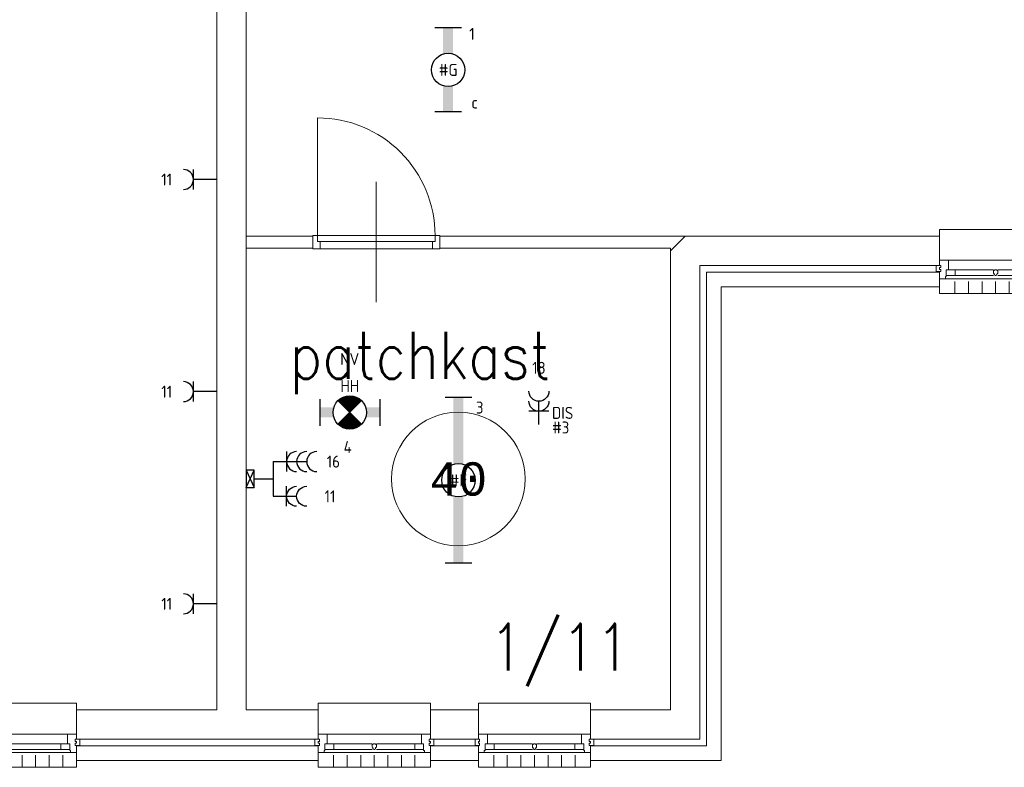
# Model space of a CAD drawing. Extents: x 1776 to 84138, y 13023 to 41651.
# Tile 16 of 21: x 62707 to 70083, y 19224 to 24824. Entities that reach past the tile are written whole.
import ezdxf
from ezdxf.enums import TextEntityAlignment as Align
from ezdxf.xclip import XClip

# ---------------------------------------------------------------- set-up
doc = ezdxf.new("R2010")
doc.units = 0
doc.header["$LTSCALE"] = 50
doc.header["$XCLIPFRAME"] = 0
doc.layers.get('0').update_dxf_attribs({"linetype": 'CONTINUOUS'})
for name, color, linetype in [('EL6222--', 3, 'CONTINUOUS'), ('EL6311--', 3, 'CONTINUOUS'), ('EL6350--', 3, 'CONTINUOUS'), ('Xref', 8, 'CONTINUOUS'), ('Xref-1e26$0$AL$1A---_ALGEMEEN', 8, 'CONTINUOUS'), ('Xref-1e26$0$AT$1A---_TEKST050', 8, 'CONTINUOUS'), ('Xref-1e26$0$AT$1A---_TEKST070', 8, 'CONTINUOUS'), ('Xref-1e26$0$EL6131--_WG', 3, 'CONTINUOUS')]:
    doc.layers.add(name, color=color, linetype=linetype)
doc.styles.add('buro-018', font='Isocp.shx', dxfattribs={"height": 90})
doc.styles.add('Xref-1e26$0$MONOTXT', font='MONOTXT')
doc.styles.add('Xref-1e26$0$ROMANS', font='ROMANS')

# ---------------------------------------------------------------- blocks, each defined once
blk = doc.blocks.new('*O62')
at = {"layer": 'Xref-1e26$0$AL$1A---_ALGEMEEN', "color": 0, "linetype": 'Continuous', "lineweight": 0}
for p, q in [((-543, 9), (543, 9)), ((-493, -63), (-67, -63)), ((67, -63), (493, -63)), ((-565.5, -130), (565.5, -130)), ((-493, -106), (-67, -106)), ((67, -106), (493, -106)), ((-508.33, -240), (-508.33, -150)), ((-406.66, -240), (-406.66, -150)), ((-305, -240), (-305, -150)), ((-203.33, -240), (-203.33, -150)), ((-101.66, -240), (-101.66, -150)), ((0, -240), (0, -150)), ((101.66, -240), (101.66, -150)), ((203.33, -240), (203.33, -150)), ((305, -240), (305, -150)), ((406.66, -240), (406.66, -150)), ((508.33, -240), (508.33, -150))]:
    blk.add_line(p, q, dxfattribs=at)
for points in [[(-610, 190), (-610, 240), (610, 240), (610, 190)], [(-610, -190), (-610, -240), (610, -240), (610, -190)]]:
    blk.add_lwpolyline(points, dxfattribs=at)
for points in [[(-610, 9), (-545.15, 9), (-543, 6.86), (-543, -63), (-560, -63), (-560, -114), (-565.5, -114), (-565.5, -127.78), (-567.72, -130), (-610, -130), (-610, -76), (-601, -76), (-601, -60), (-610, -60), (-610, -46), (-601, -46), (-601, -30), (-610, -30)], [(610, 9), (545.15, 9), (543, 6.86), (543, -63), (560, -63), (560, -114), (565.5, -114), (565.5, -127.78), (567.72, -130), (610, -130), (610, -76), (601, -76), (601, -60), (610, -60), (610, -46), (601, -46), (601, -30), (610, -30)], [(-635, -30), (-601, -30), (-601, -46), (-610, -46), (-610, -60), (-601, -60), (-601, -76), (-635, -76)], [(-560, -106), (-493, -106), (-493, -63), (-560, -63)], [(-67, -106), (0, -106), (0, -63), (-67, -63)], [(67, -106), (0, -106), (0, -63), (67, -63)], [(560, -106), (493, -106), (493, -63), (560, -63)], [(635, -30), (601, -30), (601, -46), (610, -46), (610, -60), (601, -60), (601, -76), (635, -76)]]:
    blk.add_lwpolyline(points, close=True, dxfattribs=at)
blk = doc.blocks.new('*O135')
at = {"layer": 'Xref-1e26$0$AL$1A---_ALGEMEEN', "color": 0, "linetype": 'Continuous', "lineweight": 0}
for p, q in [((-353, 9), (353, 9)), ((-303, -63), (-15.5, -63)), ((15.5, -63), (303, -63)), ((-375.5, -130), (375.5, -130)), ((-303, -106), (-15.5, -106)), ((15.5, -106), (303, -106)), ((-305, -240), (-305, -150)), ((-203.3, -240), (-203.3, -150)), ((-101.7, -240), (-101.7, -150)), ((0, -240), (0, -150)), ((101.7, -240), (101.7, -150)), ((203.3, -240), (203.3, -150)), ((305, -240), (305, -150))]:
    blk.add_line(p, q, dxfattribs=at)
for points in [[(-420, 190), (-420, 240), (420, 240), (420, 190)], [(-420, -190), (-420, -240), (420, -240), (420, -190)]]:
    blk.add_lwpolyline(points, dxfattribs=at)
for points in [[(-420, 9), (-355.2, 9), (-353, 6.9), (-353, -63), (-370, -63), (-370, -114), (-375.5, -114), (-375.5, -127.8), (-377.7, -130), (-420, -130), (-420, -76), (-411, -76), (-411, -60), (-420, -60), (-420, -46), (-411, -46), (-411, -30), (-420, -30)], [(420, 9), (355.1, 9), (353, 6.9), (353, -63), (370, -63), (370, -114), (375.5, -114), (375.5, -127.8), (377.7, -130), (420, -130), (420, -76), (411, -76), (411, -60), (420, -60), (420, -46), (411, -46), (411, -30), (420, -30)], [(-445, -30), (-411, -30), (-411, -46), (-420, -46), (-420, -60), (-411, -60), (-411, -76), (-445, -76)], [(-370, -106), (-303, -106), (-303, -63), (-370, -63)], [(370, -106), (303, -106), (303, -63), (370, -63)], [(445, -30), (411, -30), (411, -46), (420, -46), (420, -60), (411, -60), (411, -76), (445, -76)]]:
    blk.add_lwpolyline(points, close=True, dxfattribs=at)
blk.add_lwpolyline([(4.5, -106), (-4.5, -106), (-4.5, -103.5, -0.397174), (-10, -98.3), (-10, -95.4, 0.406754), (-15.5, -90), (-15.5, -71.5), (-5.5, -63), (5.5, -63), (15.5, -71.5), (15.5, -90, 0.406754), (10, -95.4), (10, -98.3, -0.397174), (4.5, -103.5), (4.5, -106)], format="xyb", dxfattribs=at)
blk = doc.blocks.new('*O137')
at = {"layer": 'Xref-1e26$0$AL$1A---_ALGEMEEN', "color": 0, "linetype": 'Continuous', "lineweight": 0}
for p, q in [((-353, 9), (353, 9)), ((-303, -63), (-15.5, -63)), ((15.5, -63), (303, -63)), ((-375.5, -130), (375.5, -130)), ((-303, -106), (-15.5, -106)), ((15.5, -106), (303, -106)), ((-305, -240), (-305, -150)), ((-203.3, -240), (-203.3, -150)), ((-101.7, -240), (-101.7, -150)), ((0, -240), (0, -150)), ((101.7, -240), (101.7, -150)), ((203.3, -240), (203.3, -150)), ((305, -240), (305, -150))]:
    blk.add_line(p, q, dxfattribs=at)
for points in [[(-420, 190), (-420, 240), (420, 240), (420, 190)], [(-420, -190), (-420, -240), (420, -240), (420, -190)]]:
    blk.add_lwpolyline(points, dxfattribs=at)
for points in [[(-420, 9), (-355.2, 9), (-353, 6.9), (-353, -63), (-370, -63), (-370, -114), (-375.5, -114), (-375.5, -127.8), (-377.7, -130), (-420, -130), (-420, -76), (-411, -76), (-411, -60), (-420, -60), (-420, -46), (-411, -46), (-411, -30), (-420, -30)], [(420, 9), (355.1, 9), (353, 6.9), (353, -63), (370, -63), (370, -114), (375.5, -114), (375.5, -127.8), (377.7, -130), (420, -130), (420, -76), (411, -76), (411, -60), (420, -60), (420, -46), (411, -46), (411, -30), (420, -30)], [(-445, -30), (-411, -30), (-411, -46), (-420, -46), (-420, -60), (-411, -60), (-411, -76), (-445, -76)], [(-370, -106), (-303, -106), (-303, -63), (-370, -63)], [(370, -106), (303, -106), (303, -63), (370, -63)], [(445, -30), (411, -30), (411, -46), (420, -46), (420, -60), (411, -60), (411, -76), (445, -76)]]:
    blk.add_lwpolyline(points, close=True, dxfattribs=at)
blk.add_lwpolyline([(4.5, -106), (-4.5, -106), (-4.5, -103.5, -0.397174), (-10, -98.3), (-10, -95.4, 0.406754), (-15.5, -90), (-15.5, -71.5), (-5.5, -63), (5.5, -63), (15.5, -71.5), (15.5, -90, 0.406754), (10, -95.4), (10, -98.3, -0.397174), (4.5, -103.5), (4.5, -106)], format="xyb", dxfattribs=at)
blk = doc.blocks.new('*O138')
at = {"layer": 'Xref-1e26$0$AL$1A---_ALGEMEEN', "color": 0, "linetype": 'Continuous', "lineweight": 0}
for p, q in [((-353, 9), (353, 9)), ((-303, -63), (-15.5, -63)), ((15.5, -63), (303, -63)), ((-375.5, -130), (375.5, -130)), ((-303, -106), (-15.5, -106)), ((15.5, -106), (303, -106)), ((-305, -240), (-305, -150)), ((-203.3, -240), (-203.3, -150)), ((-101.7, -240), (-101.7, -150)), ((0, -240), (0, -150)), ((101.7, -240), (101.7, -150)), ((203.3, -240), (203.3, -150)), ((305, -240), (305, -150))]:
    blk.add_line(p, q, dxfattribs=at)
for points in [[(-420, 190), (-420, 240), (420, 240), (420, 190)], [(-420, -190), (-420, -240), (420, -240), (420, -190)]]:
    blk.add_lwpolyline(points, dxfattribs=at)
for points in [[(-420, 9), (-355.2, 9), (-353, 6.9), (-353, -63), (-370, -63), (-370, -114), (-375.5, -114), (-375.5, -127.8), (-377.7, -130), (-420, -130), (-420, -76), (-411, -76), (-411, -60), (-420, -60), (-420, -46), (-411, -46), (-411, -30), (-420, -30)], [(420, 9), (355.1, 9), (353, 6.9), (353, -63), (370, -63), (370, -114), (375.5, -114), (375.5, -127.8), (377.7, -130), (420, -130), (420, -76), (411, -76), (411, -60), (420, -60), (420, -46), (411, -46), (411, -30), (420, -30)], [(-445, -30), (-411, -30), (-411, -46), (-420, -46), (-420, -60), (-411, -60), (-411, -76), (-445, -76)], [(-370, -106), (-303, -106), (-303, -63), (-370, -63)], [(370, -106), (303, -106), (303, -63), (370, -63)], [(445, -30), (411, -30), (411, -46), (420, -46), (420, -60), (411, -60), (411, -76), (445, -76)]]:
    blk.add_lwpolyline(points, close=True, dxfattribs=at)
blk.add_lwpolyline([(4.5, -106), (-4.5, -106), (-4.5, -103.5, -0.397174), (-10, -98.3), (-10, -95.4, 0.406754), (-15.5, -90), (-15.5, -71.5), (-5.5, -63), (5.5, -63), (15.5, -71.5), (15.5, -90, 0.406754), (10, -95.4), (10, -98.3, -0.397174), (4.5, -103.5), (4.5, -106)], format="xyb", dxfattribs=at)
blk = doc.blocks.new('Xref-1e26$0$ED0881')
at = {"layer": 'Xref-1e26$0$AL$1A---_ALGEMEEN', "color": 0, "linetype": 'Continuous', "lineweight": 0}
for p, q in [((475, -400), (475, 500)), ((55, 100), (895, 100)), ((915, 0), (35, 0)), ((55, 45), (895, 45))]:
    blk.add_line(p, q, dxfattribs=at)
for points in [[(55, 100), (0, 100), (0, 0), (35, 0), (35, 45), (55, 45), (55, 100)], [(950, 0), (915, 0), (915, 45), (895, 45), (895, 100), (950, 100), (950, 0)]]:
    blk.add_lwpolyline(points, close=True, dxfattribs=at)
blk.add_lwpolyline([(35, 0), (35, -880, 0.414214), (915, 0)], format="xyb", dxfattribs=at)
blk = doc.blocks.new('Xref-1e26$0$E00112')
at = {"color": 0, "linetype": 'Continuous'}
for p, q in [((0, 1), (-1, 1)), ((-1, 1), (-1, 0)), ((-1, 0), (0, 1)), ((-1, 1), (0, 0)), ((0, 0), (0, 1)), ((-1, 0), (0, 0))]:
    blk.add_line(p, q, dxfattribs=at)
blk = doc.blocks.new('Xref-1e26')
at = {"layer": 'Xref-1e26$0$AL$1A---_ALGEMEEN', "linetype": 'Continuous', "lineweight": 0}
for points in [[(140222.42, 55179.23), (140442.42, 55179.23), (140442.42, 48821.73), (140982.42, 48821.73), (140982.42, 48601.73), (139170.42, 48601.73), (139170.42, 48821.73), (140222.42, 48821.73)], [(140442.42, 52281.73), (140942.42, 52281.73), (140942.42, 52371.73), (140442.42, 52371.73)], [(141892.42, 52371.73), (143732.42, 52371.73), (143622.42, 52261.73), (143622.42, 52281.73), (141892.42, 52281.73)], [(143732.42, 52371.73), (145637.42, 52371.73), (145637.42, 52151.73), (143842.42, 52151.73), (143842.42, 48601.73), (143022.42, 48601.73), (143022.42, 48821.73), (143622.42, 48821.73), (143622.42, 52261.73)], [(143892.42, 52101.73), (145637.42, 52101.73), (145637.42, 51991.73), (144002.42, 51991.73), (144002.42, 48441.73), (143022.42, 48441.73), (143022.42, 48551.73), (143892.42, 48551.73)], [(141822.42, 48601.73), (142182.42, 48601.73), (142182.42, 48821.73), (141822.42, 48821.73)], [(139170.42, 48551.73), (140982.42, 48551.73), (140982.42, 48441.73), (139170.42, 48441.73)], [(141822.42, 48441.73), (142182.42, 48441.73), (142182.42, 48551.73), (141822.42, 48551.73)]]:
    blk.add_lwpolyline(points, close=True, dxfattribs=at)
blk.add_circle((142032.42, 50551.73), 500, dxfattribs=at)
at = {"layer": 'Xref-1e26$0$AL$1A---_ALGEMEEN', "linetype": 'Continuous', "lineweight": 0, "yscale": -1}
blk.add_blockref('Xref-1e26$0$ED0881', (140942.42, 52376.73), dxfattribs=at)
at = {"layer": 'Xref-1e26$0$AL$1A---_ALGEMEEN', "linetype": 'Continuous', "lineweight": 0}
for name, p in [('*O135', (146057.42, 52181.73)), ('*O62', (138560.42, 48631.73)), ('*O138', (141402.42, 48631.73)), ('*O137', (142602.42, 48631.73))]:
    blk.add_blockref(name, p, dxfattribs=at)
at = {"layer": 'Xref-1e26$0$EL6131--_WG', "linetype": 'Continuous', "lineweight": 0, "xscale": 60, "yscale": 130, "zscale": 60}
blk.add_blockref('Xref-1e26$0$E00112', (140502.42, 50486.73), dxfattribs=at)
at = {"layer": 'Xref-1e26$0$AT$1A---_TEKST050', "linetype": 'Continuous', "lineweight": 0, "style": 'Xref-1e26$0$MONOTXT'}
blk.add_text('40', height=250.00002, dxfattribs=at).set_placement((142032.41, 50551.72), align=Align.MIDDLE)
at = {"layer": 'Xref-1e26$0$AT$1A---_TEKST070', "linetype": 'Continuous', "lineweight": 0, "style": 'Xref-1e26$0$ROMANS', "width": 0.857143}
for s, p in [('patchkast', (140769.06, 51302.87)), ('1/11 ', (142264.85, 49116.8))]:
    blk.add_text(s, height=349.99998, dxfattribs=at).set_placement(p)
blk = doc.blocks.new('111304B')
at = {"color": 0, "linetype": 'Continuous'}
for p, q in [((0, 1), (0, 6)), ((-1.5, 3), (1.5, 3))]:
    blk.add_line(p, q, dxfattribs=at)
for centre in [(0, 7.5), (0, 6), (0, 4.5)]:
    blk.add_arc(centre, 1.5, 180, 0, dxfattribs=at)
at = {"color": 0, "linetype": 'Continuous', "style": 'buro-018'}
for tag, p in [('E_GKAST', (0, 13)), ('E_GROEP', (0, 10)), ('E_SGROEP', (4.5, 10))]:
    blk.add_attdef(tag, text='', height=1.8, dxfattribs=at).set_placement(p, align=Align.MIDDLE)
at = {"color": 0, "linetype": 'Continuous', "style": 'buro-018', "flags": 1}
for tag, p in [('E_VERMCODE', (13, 10)), ('E_MATCODE', (0, 0))]:
    blk.add_attdef(tag, text='', height=1.8, dxfattribs=at).set_placement(p, align=Align.MIDDLE)
blk = doc.blocks.new('111304A')
at = {"color": 0, "linetype": 'Continuous'}
for p, q in [((0, 1), (0, 4.5)), ((-1.5, 3), (1.5, 3))]:
    blk.add_line(p, q, dxfattribs=at)
for centre in [(0, 6), (0, 4.5)]:
    blk.add_arc(centre, 1.5, 180, 0, dxfattribs=at)
at = {"color": 0, "linetype": 'Continuous', "style": 'buro-018'}
for tag, p in [('E_GKAST', (0, 11.5)), ('E_GROEP', (0, 8.5)), ('E_SGROEP', (4.5, 8.5))]:
    blk.add_attdef(tag, text='', height=1.8, dxfattribs=at).set_placement(p, align=Align.MIDDLE)
at = {"color": 0, "linetype": 'Continuous', "style": 'buro-018', "flags": 1}
for tag, p in [('E_VERMCODE', (13, 8.5)), ('E_MATCODE', (0, 0))]:
    blk.add_attdef(tag, text='', height=1.8, dxfattribs=at).set_placement(p, align=Align.MIDDLE)
blk = doc.blocks.new('1115B61240')
at = {"color": 0}
for p, q in [((-12.4, 2), (-12.4, -2)), ((12.4, 2), (12.4, -2))]:
    blk.add_line(p, q, dxfattribs=at)
at = {"color": 0, "linetype": 'Continuous'}
blk.add_circle((0, 0), 2.5, dxfattribs=at)
at = {"color": 0}
for points in [[(-2.5, 0.75), (-12.4, 0.75), (-2.5, -0.75), (-12.4, -0.75)], [(2.5, 0.75), (12.4, 0.75), (2.5, -0.75), (12.4, -0.75)]]:
    blk.add_solid(points, dxfattribs=at)
at = {"color": 0, "linetype": 'Continuous', "style": 'buro-018'}
for tag, p in [('E_GKAST', (0, 8)), ('E_GROEP', (0, 5)), ('E_SGROEP', (4.5, 5)), ('E_ARMCODE', (0, 0)), ('E_SLET', (4.5, -3))]:
    blk.add_attdef(tag, text='', height=1.8, dxfattribs=at).set_placement(p, align=Align.MIDDLE)
blk = doc.blocks.new('1115B6630')
at = {"color": 0}
for p, q in [((-6.3, 2), (-6.3, -2)), ((6.3, 2), (6.3, -2))]:
    blk.add_line(p, q, dxfattribs=at)
at = {"color": 0, "linetype": 'Continuous'}
blk.add_circle((0, 0), 2.5, dxfattribs=at)
at = {"color": 0}
for points in [[(-2.5, 0.75), (-6.3, 0.75), (-2.5, -0.75), (-6.3, -0.75)], [(2.5, 0.75), (6.3, 0.75), (2.5, -0.75), (6.3, -0.75)]]:
    blk.add_solid(points, dxfattribs=at)
at = {"color": 0, "linetype": 'Continuous', "style": 'buro-018'}
for tag, p in [('E_GKAST', (0, 8)), ('E_GROEP', (0, 5)), ('E_SGROEP', (4.5, 5)), ('E_ARMCODE', (0, 0)), ('E_SLET', (4.5, -3))]:
    blk.add_attdef(tag, text='', height=1.8, dxfattribs=at).set_placement(p, align=Align.MIDDLE)
blk = doc.blocks.new('E00018')
at = {"color": 0, "linetype": 'Continuous'}
for p, q in [((-1.77, -1.77), (1.77, 1.77)), ((1.77, -1.77), (-1.77, 1.77))]:
    blk.add_line(p, q, dxfattribs=at)
at = {"color": 0, "linetype": 'Continuous', "const_width": 2.5}
for points in [[(-0.88, 0.88, -0.198912), (0, 1.25, -0.198912), (0.88, 0.88, -1)], [(-0.88, -0.88, 0.198912), (0, -1.25, 0.198912), (0.88, -0.88, 1)]]:
    blk.add_lwpolyline(points, format="xyb", dxfattribs=at)
blk = doc.blocks.new('1115B7330-NO1')
at = {"color": 0}
for p, q in [((-4.5, 2), (-4.5, -2)), ((4.5, 2), (4.5, -2))]:
    blk.add_line(p, q, dxfattribs=at)
at = {"color": 0, "linetype": 'Continuous'}
blk.add_circle((0, 0), 2.5, dxfattribs=at)
at = {"color": 0}
for points in [[(-2.5, 0.75), (-4.5, 0.75), (-2.5, -0.75), (-4.5, -0.75)], [(2.5, 0.75), (4.5, 0.75), (2.5, -0.75), (4.5, -0.75)]]:
    blk.add_solid(points, dxfattribs=at)
at = {"color": 0, "zscale": 50}
blk.add_blockref('E00018', (0, 0), dxfattribs=at)
at = {"color": 0, "linetype": 'Continuous', "style": 'buro-018'}
for tag, p in [('E_GKAST', (0, 8)), ('E_GROEP', (0, 5)), ('E_SGROEP', (4.5, 5)), ('E_ARMCODE', (0, 0)), ('E_SLET', (4.5, -3))]:
    blk.add_attdef(tag, text='', height=1.8, dxfattribs=at).set_placement(p, align=Align.MIDDLE)
blk = doc.blocks.new('111304')
at = {"color": 0, "linetype": 'Continuous'}
for p, q in [((-1.5, 4.5), (1.5, 4.5)), ((0, 1), (0, 4.5))]:
    blk.add_line(p, q, dxfattribs=at)
blk.add_arc((0, 6), 1.5, 180, 0, dxfattribs=at)
at = {"color": 0, "linetype": 'Continuous', "style": 'buro-018'}
for tag, p in [('E_GKAST', (0, 11.5)), ('E_GROEP', (0, 8.5)), ('E_SGROEP', (4.5, 8.5))]:
    blk.add_attdef(tag, text='', height=1.8, dxfattribs=at).set_placement(p, align=Align.MIDDLE)
at = {"color": 0, "linetype": 'Continuous', "style": 'buro-018', "flags": 1}
for tag, p in [('E_VERMCODE', (13, 8.5)), ('E_MATCODE', (0, 0))]:
    blk.add_attdef(tag, text='', height=1.8, dxfattribs=at).set_placement(p, align=Align.MIDDLE)

msp = doc.modelspace()

# ---------------------------------------------------------------- linework, layer by layer
at = {"layer": 'EL6222--', "color": 1}
for p, q in [((64606.9, 21514), (64606.9, 21253.8)), ((64463.4, 21383.8), (64606.9, 21383.8))]:
    msp.add_line(p, q, dxfattribs=at)

# ---------------------------------------------------------------- block references
at = {"layer": 'EL6222--'}
ref = msp.add_blockref('111304', (64233.4, 23627.2), dxfattribs=dict(at, xscale=50, yscale=50, zscale=50, rotation=90))
ref.add_attrib('E_GROEP', '11', dxfattribs={"layer": '0', "color": 1, "linetype": 'Continuous', "height": 90, "style": 'buro-018'}).set_placement((63808.4, 23627.2), align=Align.MIDDLE)
ref = msp.add_blockref('111304A', (66596.8, 21741.3), dxfattribs=dict(at, xscale=-50, yscale=50, zscale=50))
ref.add_attrib('E_GROEP', '18', dxfattribs={"layer": '0', "color": 1, "linetype": 'Continuous', "height": 90, "style": 'buro-018'}).set_placement((66596.8, 22216.3), align=Align.MIDDLE)
ref.add_attrib('E_VERMCODE', 'DIS', dxfattribs={"layer": '0', "color": 1, "linetype": 'Continuous', "height": 90, "style": 'buro-018'}).set_placement((66774.7, 21878.8), align=Align.MIDDLE)
ref.add_attrib('E_MATCODE', '#3', dxfattribs={"layer": '0', "color": 1, "linetype": 'Continuous', "height": 90, "style": 'buro-018'}).set_placement((66759.9, 21769.4), align=Align.MIDDLE)
ref = msp.add_blockref('111304', (64233.4, 22037.9), dxfattribs=dict(at, xscale=50, yscale=50, zscale=50, rotation=90))
ref.add_attrib('E_GROEP', '11', dxfattribs={"layer": '0', "color": 1, "linetype": 'Continuous', "height": 90, "style": 'buro-018'}).set_placement((63808.4, 22037.9), align=Align.MIDDLE)
ref = msp.add_blockref('111304B', (64556.9, 21514), dxfattribs=dict(at, xscale=50, yscale=50, zscale=50, rotation=270))
ref.add_attrib('E_GROEP', '16', dxfattribs={"layer": '0', "color": 1, "linetype": 'Continuous', "height": 90, "style": 'buro-018'}).set_placement((65056.9, 21514), align=Align.MIDDLE)
ref = msp.add_blockref('111304A', (64556.9, 21253.8), dxfattribs=dict(at, xscale=-50, yscale=50, zscale=50, rotation=270))
ref.add_attrib('E_GROEP', '11', dxfattribs={"layer": '0', "color": 1, "linetype": 'Continuous', "height": 90, "style": 'buro-018'}).set_placement((65031.9, 21253.8), align=Align.MIDDLE)
ref = msp.add_blockref('111304', (64233.4, 20448.5), dxfattribs=dict(at, xscale=50, yscale=50, zscale=50, rotation=90))
ref.add_attrib('E_GROEP', '11', dxfattribs={"layer": '0', "color": 1, "linetype": 'Continuous', "height": 90, "style": 'buro-018'}).set_placement((63808.4, 20448.5), align=Align.MIDDLE)
at = {"layer": 'EL6311--'}
ref = msp.add_blockref('1115B6630', (65916.9, 24448.2), dxfattribs=dict(at, xscale=50, yscale=50, zscale=50, rotation=270))
ref.add_attrib('E_ARMCODE', '#G', dxfattribs={"layer": '0', "color": 1, "linetype": 'Continuous', "height": 90, "style": 'buro-018'}).set_placement((65916.9, 24448.2), align=Align.MIDDLE)
ref.add_attrib('E_SLET', 'c', dxfattribs={"layer": '0', "color": 1, "linetype": 'Continuous', "height": 90, "style": 'buro-018'}).set_placement((66114.9, 24203.7), align=Align.MIDDLE)
ref.add_attrib('E_GROEP', '1', dxfattribs={"layer": '0', "color": 1, "linetype": 'Continuous', "height": 90, "style": 'buro-018'}).set_placement((66095.7, 24718.2), align=Align.MIDDLE)
ref = msp.add_blockref('1115B61240', (65993.4, 21373.8), dxfattribs=dict(at, xscale=50, yscale=50, zscale=50, rotation=270))
ref.add_attrib('E_ARMCODE', '#F', dxfattribs={"layer": '0', "color": 1, "linetype": 'Continuous', "height": 90, "style": 'buro-018'}).set_placement((65993.4, 21373.8), align=Align.MIDDLE)
ref.add_attrib('E_GROEP', '3', dxfattribs={"layer": '0', "color": 1, "linetype": 'Continuous', "height": 90, "style": 'buro-018'}).set_placement((66153.4, 21918.8), align=Align.MIDDLE)
at = {"layer": 'EL6350--'}
ref = msp.add_blockref('1115B7330-NO1', (65179.7, 21882.4), dxfattribs=dict(at, xscale=50, yscale=50, zscale=50))
ref.add_attrib('E_ARMCODE', 'HH', dxfattribs={"layer": '0', "color": 1, "linetype": 'Continuous', "height": 90, "style": 'buro-018'}).set_placement((65179.7, 22079.9), align=Align.MIDDLE)
ref.add_attrib('E_GROEP', '4', dxfattribs={"layer": '0', "color": 1, "linetype": 'Continuous', "height": 90, "style": 'buro-018'}).set_placement((65164.5, 21623.4), align=Align.MIDDLE)
ref.add_attrib('E_GKAST', 'NV', dxfattribs={"layer": '0', "color": 1, "linetype": 'Continuous', "height": 90, "style": 'buro-018'}).set_placement((65179.7, 22282.4), align=Align.MIDDLE)
at = {"layer": 'Xref', "color": 8}
ref = msp.add_blockref('Xref-1e26', (-76039, -29167.9), dxfattribs=at)
XClip(ref).set_block_clipping_path([(78159.3219657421, 42190.8042191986), (160177.2440203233, 70818.631955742)])

doc.saveas('drawing.dxf')
